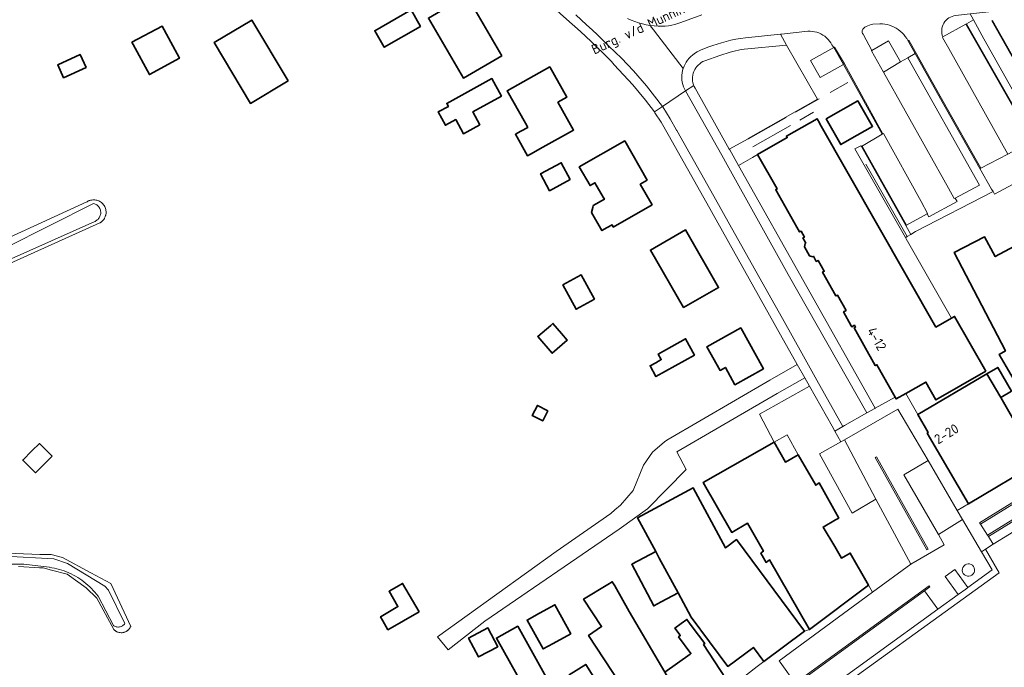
# Model space of a CAD drawing. Header units: metres. Extents: x 244832 to 245816, y 594581 to 595225.
# Tile 18 of 34: x 245302 to 245484, y 594690 to 594809. Entities that reach past the tile are written whole.
import ezdxf
from ezdxf.enums import TextEntityAlignment as Align

# ---------------------------------------------------------------- set-up
doc = ezdxf.new("R2010")
doc.units = ezdxf.units.M
doc.linetypes.add('IE-TERREINAFSCHEIDING', pattern=[10, 8, -2])
for name, color, linetype, lineweight in [('B-XX-GR-GROENVOORZIENING-GV', 80, 'Continuous', 18), ('B-XX-GR-HAAG-G', 90, 'GR-HAAG1', 13), ('B-XX-IE-TERREINAFSCHEIDING-G', 210, 'IE-TERREINAFSCHEIDING', 18), ('B-XX-OG-BEBOUWING-GV', 7, 'Continuous', 35), ('B-XX-OG-BEBOUWING-T18', 10, 'Continuous', 18), ('B-XX-OG-TERREIN_ERF-GV', 7, 'Continuous', 18), ('B-XX-OG-TOPOGRAFIE-T18', 10, 'Continuous', 18), ('B-XX-OG-WATER-GV', 130, 'Continuous', 18), ('B-XX-OG-WATER_SLOOT-GV', 120, 'Continuous', 18), ('B-XX-RI-HWA_GOOT_LIJNGOOT-G', 150, 'Continuous', 18), ('B-XX-VH-GOOT-G', 170, 'Continuous', 18), ('B-XX-VH-VERHARDING_ASFALT-GV', 252, 'Continuous', 18), ('B-XX-VH-VERHARDING_OPEN-GV', 252, 'Continuous', 18), ('B-XX-VH-VERHARDING_STRAATBAKSTEEN-GV', 252, 'Continuous', 18)]:
    doc.layers.add(name, color=color, linetype=linetype, lineweight=lineweight)
doc.styles.add('NLCS-ISO-M-T18', font='NLCS-ISO.ttf', dxfattribs={"height": 1.8})
doc.linetypes.add('GR-HAAG1', pattern='A,6,[176,NLCS.SHX,S=0.125,R=0,X=0,Y=0],-2', length=8)

msp = doc.modelspace()

# ---------------------------------------------------------------- linework, layer by layer
at = {"layer": 'B-XX-GR-GROENVOORZIENING-GV', "color": 252}
for points in [[(245477.99, 594809.29), (245477.38, 594810.4), (245474.68, 594810.08), (245474.35, 594810.03), (245474.04, 594809.94), (245473.73, 594809.81), (245473.44, 594809.65), (245473.17, 594809.46), (245472.93, 594809.23), (245472.71, 594808.98), (245472.53, 594808.71), (245472.37, 594808.42), (245472.26, 594808.11), (245472.18, 594807.79), (245472.13, 594807.46), (245472.13, 594807.13), (245472.16, 594806.8), (245472.23, 594806.48), (245472.34, 594806.16), (245476.58, 594808.51), (245476.73, 594808.59)], [(245464.82, 594806.93), (245464.49, 594807.24), (245464.13, 594807.51), (245463.76, 594807.76), (245463.36, 594807.97), (245462.95, 594808.16), (245462.52, 594808.31), (245462.09, 594808.43), (245461.64, 594808.51), (245461.19, 594808.56), (245460.74, 594808.57), (245459.42, 594808.5), (245459.11, 594808.43), (245458.81, 594808.34), (245458.52, 594808.23), (245458.23, 594808.09), (245457.96, 594807.93), (245457.82, 594807.85), (245457.69, 594807.73), (245457.59, 594807.6), (245457.52, 594807.44), (245457.47, 594807.28), (245457.46, 594807.11), (245457.49, 594806.94), (245457.54, 594806.78), (245457.63, 594806.64), (245459.26, 594803.65), (245462.29, 594805.44), (245464.53, 594801.55), (245465.87, 594802.33), (245467.23, 594803.1), (245465.89, 594805.49), (245465.67, 594805.88), (245465.42, 594806.25), (245465.13, 594806.6)], [(245479.92, 594805.79), (245477.99, 594809.29), (245476.73, 594808.59), (245489.01, 594787.06), (245490.12, 594787.65)], [(245443.54, 594804.66), (245435.69, 594803.89), (245435.17, 594803.81), (245434.65, 594803.72), (245434.13, 594803.62), (245433.61, 594803.5), (245433.1, 594803.37), (245431.22, 594802.76), (245428.45, 594801.74), (245428.12, 594801.6), (245427.81, 594801.43), (245427.51, 594801.22), (245427.24, 594800.98), (245427, 594800.72), (245426.78, 594800.44), (245426.59, 594800.13), (245426.44, 594799.81), (245426.32, 594799.47), (245426.23, 594799.12), (245426.19, 594798.76), (245426.18, 594798.4), (245426.2, 594798.05), (245426.27, 594797.69), (245426.37, 594797.35), (245426.42, 594797.21), (245426.5, 594797.02), (245426.67, 594796.7), (245432.97, 594785.49), (245436.47, 594787.38), (245436.43, 594787.43), (245449.26, 594794.71)], [(245467.23, 594803.1), (245465.87, 594802.33), (245479.07, 594778.84), (245474.6, 594776.43), (245474.96, 594775.81), (245469.76, 594773.02), (245469.44, 594773.58), (245465.49, 594771.39), (245466.42, 594769.75), (245467.31, 594770.28), (245481.59, 594777.66), (245481.34, 594778.11), (245479.18, 594781.88), (245472.23, 594794.19)], [(245456.14, 594785.51), (245465.45, 594769.17), (245465.49, 594769.2), (245465.78, 594769.37), (245466.42, 594769.75), (245465.49, 594771.39), (245457.32, 594785.96), (245457.22, 594786.06)]]:
    msp.add_lwpolyline(points, close=True, dxfattribs=at)
for points in [[(245476.43, 594708.84, 1.030883), (245477.71, 594706.98)], [(245477.71, 594706.98, 1.003129), (245476.43, 594708.84)]]:
    msp.add_lwpolyline(points, format="xyb", dxfattribs=at)
at = {"layer": 'B-XX-GR-HAAG-G', "color": 252}
msp.add_lwpolyline([(245465.78, 594769.37), (245458.13, 594782.71)], dxfattribs=at)
at = {"layer": 'B-XX-IE-TERREINAFSCHEIDING-G', "color": 252}
for points in [[(245451.54, 594795.92), (245454.81, 594797.76)], [(245436.47, 594787.38), (245436.48, 594787.35), (245449.51, 594794.74)], [(245437.3, 594785.87), (245448.52, 594792.27)]]:
    msp.add_lwpolyline(points, dxfattribs=at)
at = {"layer": 'B-XX-OG-BEBOUWING-GV', "color": 252}
for points in [[(245391.06, 594802.7), (245384.59, 594813.76), (245377.51, 594809.62), (245383.97, 594798.56)], [(245376.05, 594808.09), (245374.29, 594811.15), (245367.61, 594807.3), (245369.36, 594804.25)], [(245351.66, 594798.04), (245344.93, 594809.27), (245338.01, 594805.12), (245344.73, 594793.89)], [(245328.78, 594807.47), (245328.4, 594808.16), (245322.85, 594805.17), (245323.07, 594804.75), (245326.05, 594799.23), (245331.6, 594802.23)], [(245314.39, 594800.55), (245313.29, 594802.92), (245309.15, 594801), (245310.24, 594798.63)], [(245401.38, 594794.13), (245403.01, 594795.03), (245399.88, 594800.63), (245392.02, 594796.25), (245395.37, 594790.26), (245395.81, 594789.47), (245394.56, 594788.78), (245393.54, 594788.21), (245395.75, 594784.25), (245396.87, 594784.87), (245398.02, 594785.51), (245404.25, 594788.98)], [(245390.98, 594795.24), (245389.21, 594798.47), (245380.89, 594793.91), (245381.19, 594793.36), (245379.29, 594792.32), (245380.63, 594789.88), (245382.53, 594790.92), (245383.96, 594788.31), (245386.96, 594789.96), (245385.67, 594792.33)], [(245450.8, 594791.03), (245453.52, 594786.3), (245455.16, 594787.23), (245459.38, 594789.65), (245456.64, 594794.37)], [(245449.67, 594790.16), (245449.58, 594790.33), (245449.14, 594791.09), (245443.51, 594787.88), (245443.66, 594787.61), (245438.2, 594784.49), (245441.79, 594778.14), (245441.52, 594777.98), (245445.41, 594771.12), (245445.92, 594770.22), (245446.2, 594770.38), (245446.83, 594769.27), (245446.55, 594769.12), (245447.08, 594768.17), (245446.98, 594768.1), (245446.81, 594767.48), (245447.74, 594765.82), (245448.36, 594765.65), (245448.47, 594765.72), (245449, 594764.78), (245449.33, 594764.96), (245450.48, 594762.97), (245450.16, 594762.77), (245452.63, 594758.41), (245452.91, 594758.57), (245454.51, 594755.76), (245454.03, 594755.46), (245455.46, 594752.92), (245455.56, 594752.75), (245456.05, 594753.03), (245456.25, 594752.67), (245455.97, 594752.51), (245459.88, 594745.58), (245460.17, 594745.74), (245463.53, 594739.79), (245463.72, 594739.44), (245465.5, 594740.45), (245469.22, 594742.55), (245471.07, 594739.26), (245480.26, 594744.58), (245474.51, 594754.65), (245473.93, 594754.32), (245471.07, 594752.69)], [(245417.85, 594779.74), (245413.7, 594786.98), (245405.32, 594782.2), (245407.29, 594778.76), (245408.21, 594779.28), (245409.71, 594776.65), (245409.94, 594776.25), (245407.89, 594775.08), (245407.8, 594774.73), (245407.57, 594773.8), (245409.48, 594770.46), (245410.44, 594771.01), (245411.35, 594771.53), (245411.58, 594771.12), (245418.73, 594775.21), (245416.56, 594779)], [(245403.65, 594779.85), (245401.98, 594782.97), (245398.17, 594780.94), (245399.83, 594777.82)], [(245424.5, 594756.26), (245431, 594759.97), (245424.92, 594770.59), (245418.42, 594766.88)], [(245408.11, 594757.82), (245405.68, 594762.29), (245402.29, 594760.44), (245404.73, 594755.97)], [(245402.05, 594751.51), (245400.46, 594753.34), (245400.05, 594752.98), (245397.67, 594750.92), (245400.32, 594747.86), (245403.11, 594750.28)], [(245439.28, 594744.99), (245435.07, 594752.53), (245428.84, 594749.06), (245431.27, 594744.69), (245432.24, 594745.23), (245434.01, 594742.06)], [(245426.58, 594747.53), (245424.91, 594750.52), (245419.86, 594747.71), (245420.43, 594746.69), (245419.4, 594746.12), (245418.36, 594745.54), (245419.45, 594743.57)], [(245485.01, 594740.84), (245482.45, 594745.25), (245480.45, 594744.09), (245483.01, 594739.68)], [(245483.01, 594739.68), (245480.45, 594744.09), (245467.7, 594736.55), (245469.62, 594733.26), (245469.45, 594733.15), (245477.05, 594720.09), (245490.3, 594727.97), (245487.22, 594733.73), (245486.67, 594733.4)], [(245399.52, 594737.27), (245397.58, 594738.25), (245396.64, 594736.36), (245396.9, 594736.23), (245398.58, 594735.39)], [(245308.13, 594728.87), (245305.8, 594731.22), (245304.4, 594729.84), (245302.72, 594728.18), (245305.05, 594725.83), (245306.61, 594727.37)], [(245445.68, 594729.15), (245443.32, 594727.81), (245441.22, 594731.48), (245428.15, 594724.01), (245433.41, 594714.83), (245436.34, 594716.51), (245439.26, 594711.4), (245438.99, 594711.2), (245438.78, 594711.04), (245439.76, 594709.32), (245440.38, 594709.79), (245447.75, 594696.92), (245458.65, 594705.09), (245455.26, 594711.02), (245455.23, 594711.01), (245453.63, 594710.1), (245452.4, 594712.24), (245450.27, 594715.83), (245452.56, 594717.14), (245453.16, 594717.48), (245449.56, 594723.95), (245448.91, 594723.52)], [(245439.34, 594691.06), (245446.85, 594696.63), (245434.32, 594713.5), (245432.29, 594711.99), (245426.31, 594723.04), (245416.06, 594717.52), (245419.42, 594711.3), (245420.07, 594710.09), (245423.54, 594703.68), (245425.94, 594699.24), (245432.7, 594690.13), (245437.43, 594693.64)], [(245420.07, 594710.09), (245419.42, 594711.3), (245414.98, 594708.96), (245419.03, 594701.29), (245420.4, 594702.02), (245423.54, 594703.68)], [(245375.77, 594700.2), (245372.75, 594705.43), (245371.68, 594704.8), (245370.26, 594703.98), (245371.89, 594701.15), (245368.77, 594699.34), (245368.67, 594699.28), (245369.1, 594698.53), (245370.04, 594696.9)], [(245421.07, 594689.07), (245414.49, 594700.27), (245411.84, 594704.96), (245411.4, 594705.74), (245410.6, 594705.26), (245406.11, 594702.53), (245409.41, 594697.49), (245407.02, 594695.85), (245412.77, 594687.07), (245410.94, 594685.81), (245418.04, 594675.53), (245418.15, 594675.37), (245425.96, 594680.76), (245425.7, 594681.15)], [(245403.75, 594696.16), (245400.83, 594701.5), (245397.97, 594699.93), (245395.7, 594698.69), (245398.63, 594693.35), (245400.48, 594694.36)], [(245428.23, 594694.19), (245428.45, 594694.35), (245426.15, 594697.45), (245425.15, 594698.81), (245424.08, 594698.02), (245422.94, 594697.18), (245423.71, 594696.13), (245423.94, 594695.82), (245423.69, 594695.63), (245423.61, 594695.57), (245425.88, 594692.51), (245425.73, 594692.4), (245421.07, 594689.07), (245425.7, 594681.15), (245430.34, 594684.35), (245433.32, 594686.4)], [(245390.31, 594693.76), (245388.48, 594697.23), (245384.92, 594695.35), (245386.76, 594691.88)], [(245396.17, 594684.35), (245399.92, 594686.4), (245400.14, 594686.51), (245393.97, 594697.55), (245390.03, 594695.35)], [(245416.91, 594674.81), (245412.09, 594682.4), (245411.77, 594682.2), (245406.51, 594690.5), (245403.45, 594688.56), (245406.49, 594683.78), (245405.01, 594682.84), (245408.02, 594678.08), (245406.84, 594677.33), (245410.86, 594670.98)]]:
    msp.add_lwpolyline(points, close=True, dxfattribs=at)
msp.add_lwpolyline([(245490.18, 594770.05), (245481.99, 594765.67), (245480.01, 594769.34), (245474.43, 594766.44), (245483.86, 594748.29), (245482.73, 594747.62), (245487.01, 594740.26)], dxfattribs=at)
at = {"layer": 'B-XX-OG-TERREIN_ERF-GV', "color": 252}
for points in [[(245383.97, 594798.56), (245377.51, 594809.62), (245384.59, 594813.76), (245391.06, 594802.7)], [(245369.36, 594804.25), (245367.61, 594807.3), (245374.29, 594811.15), (245376.05, 594808.09)], [(245344.73, 594793.89), (245338.01, 594805.12), (245344.93, 594809.27), (245351.66, 594798.04)], [(245323.07, 594804.75), (245322.85, 594805.17), (245328.4, 594808.16), (245328.78, 594807.47), (245331.6, 594802.23), (245326.05, 594799.23)], [(245310.24, 594798.63), (245309.15, 594801), (245313.29, 594802.92), (245314.39, 594800.55)], [(245393.54, 594788.21), (245394.56, 594788.78), (245395.81, 594789.47), (245395.37, 594790.26), (245392.02, 594796.25), (245399.88, 594800.63), (245403.01, 594795.03), (245401.38, 594794.13), (245404.25, 594788.98), (245398.02, 594785.51), (245396.87, 594784.87), (245395.75, 594784.25)], [(245382.53, 594790.92), (245380.63, 594789.88), (245379.29, 594792.32), (245381.19, 594793.36), (245380.89, 594793.91), (245389.21, 594798.47), (245390.98, 594795.24), (245385.67, 594792.33), (245386.96, 594789.96), (245383.96, 594788.31)], [(245408.21, 594779.28), (245407.29, 594778.76), (245405.32, 594782.2), (245413.7, 594786.98), (245417.85, 594779.74), (245416.56, 594779), (245418.73, 594775.21), (245411.58, 594771.12), (245411.35, 594771.53), (245410.44, 594771.01), (245409.48, 594770.46), (245407.57, 594773.8), (245407.8, 594774.73), (245407.89, 594775.08), (245409.94, 594776.25), (245409.71, 594776.65)], [(245450.16, 594762.77), (245450.48, 594762.97), (245449.33, 594764.96), (245449, 594764.78), (245448.47, 594765.72), (245448.36, 594765.65), (245447.74, 594765.82), (245446.81, 594767.48), (245446.98, 594768.1), (245447.08, 594768.17), (245446.55, 594769.12), (245446.83, 594769.27), (245446.2, 594770.38), (245445.92, 594770.22), (245445.41, 594771.12), (245441.52, 594777.98), (245441.79, 594778.14), (245438.2, 594784.49), (245437.24, 594783.94), (245434.68, 594782.46), (245459.86, 594737.72), (245463.53, 594739.79), (245460.17, 594745.74), (245459.88, 594745.58), (245455.97, 594752.51), (245456.25, 594752.67), (245456.05, 594753.03), (245455.56, 594752.75), (245455.46, 594752.92), (245454.03, 594755.46), (245454.51, 594755.76), (245452.91, 594758.57), (245452.63, 594758.41)], [(245398.17, 594780.94), (245401.98, 594782.97), (245403.65, 594779.85), (245399.83, 594777.82)], [(245418.42, 594766.88), (245424.92, 594770.59), (245431, 594759.97), (245424.5, 594756.26)], [(245402.29, 594760.44), (245405.68, 594762.29), (245408.11, 594757.82), (245404.73, 594755.97)], [(245397.67, 594750.92), (245400.05, 594752.98), (245400.46, 594753.34), (245402.05, 594751.51), (245403.11, 594750.28), (245400.32, 594747.86)], [(245435.07, 594752.53), (245439.28, 594744.99), (245434.01, 594742.06), (245432.24, 594745.23), (245431.27, 594744.69), (245428.84, 594749.06)], [(245424.91, 594750.52), (245426.58, 594747.53), (245419.45, 594743.57), (245418.36, 594745.54), (245419.4, 594746.12), (245420.43, 594746.69), (245419.86, 594747.71)], [(245396.9, 594736.23), (245396.64, 594736.36), (245397.58, 594738.25), (245399.52, 594737.27), (245398.58, 594735.39)], [(245443.64, 594732.81), (245441.22, 594731.48), (245443.32, 594727.81), (245445.68, 594729.15)], [(245302.72, 594728.18), (245304.4, 594729.84), (245305.8, 594731.22), (245308.13, 594728.87), (245306.61, 594727.37), (245305.05, 594725.83)], [(245370.26, 594703.98), (245371.68, 594704.8), (245372.75, 594705.43), (245375.77, 594700.2), (245370.04, 594696.9), (245369.1, 594698.53), (245368.67, 594699.28), (245368.77, 594699.34), (245371.89, 594701.15)], [(245395.7, 594698.69), (245397.97, 594699.93), (245400.83, 594701.5), (245403.75, 594696.16), (245400.48, 594694.36), (245398.63, 594693.35)], [(245384.92, 594695.35), (245388.48, 594697.23), (245390.31, 594693.76), (245386.76, 594691.88)]]:
    msp.add_lwpolyline(points, close=True, dxfattribs=at)
for points in [[(245412.77, 594687.07), (245407.02, 594695.85), (245409.41, 594697.49), (245406.11, 594702.53), (245410.6, 594705.26), (245411.4, 594705.74), (245411.84, 594704.96), (245414.49, 594700.27), (245421.07, 594689.07), (245425.73, 594692.4), (245425.88, 594692.51), (245423.61, 594695.57), (245423.69, 594695.63), (245423.94, 594695.82), (245423.71, 594696.13), (245422.94, 594697.18), (245424.08, 594698.02), (245425.15, 594698.81), (245426.15, 594697.45), (245428.45, 594694.35), (245428.23, 594694.19), (245433.32, 594686.4), (245438.11, 594690.11), (245439.34, 594691.06), (245437.43, 594693.64), (245432.7, 594690.13), (245425.94, 594699.24), (245423.54, 594703.68), (245420.4, 594702.02), (245419.03, 594701.29), (245414.98, 594708.96), (245419.42, 594711.3), (245416.06, 594717.52), (245426.31, 594723.04), (245432.29, 594711.99), (245434.32, 594713.5), (245446.85, 594696.63), (245447.75, 594696.92), (245440.38, 594709.79), (245439.76, 594709.32), (245438.78, 594711.04), (245438.99, 594711.2), (245439.26, 594711.4), (245436.34, 594716.51), (245433.41, 594714.83), (245428.15, 594724.01), (245441.22, 594731.48), (245438.55, 594736.61), (245447.74, 594741.81), (245446.87, 594743.35), (245441.82, 594740.43), (245423.29, 594729.7), (245425, 594726.46), (245417.86, 594719.19), (245412.64, 594715.46), (245387.92, 594698.48), (245381.12, 594693.2), (245379.18, 594695.62), (245401.08, 594711.34), (245411.15, 594718.32), (245411.88, 594718.97), (245412.91, 594719.88), (245415.22, 594722.59), (245417.14, 594727.2), (245418.79, 594729.63), (245421.05, 594731.52), (245421.46, 594731.86), (245440.45, 594742.89), (245445.48, 594745.81), (245442.42, 594751.24), (245428.84, 594775.5), (245421.7, 594788.16), (245420.39, 594790.43), (245419.27, 594792.19), (245419.16, 594792.34), (245417.5, 594794.5), (245415.17, 594797.32), (245411.74, 594801.03), (245411.25, 594801.64), (245409.86, 594803.02), (245408.44, 594804.37), (245407.48, 594805.31), (245406.51, 594806.24), (245405.52, 594807.16), (245404.52, 594808.06), (245403.52, 594808.95), (245398.37, 594813.63)], [(245486.09, 594779.42), (245481.88, 594777.16), (245481.59, 594777.66), (245467.31, 594770.28), (245466.42, 594769.75), (245465.78, 594769.37), (245465.49, 594769.2), (245465.45, 594769.17), (245465.59, 594768.93), (245473.93, 594754.32), (245474.51, 594754.65), (245480.26, 594744.58), (245471.07, 594739.26), (245469.22, 594742.55), (245465.5, 594740.45), (245467.7, 594736.55), (245480.45, 594744.09), (245482.45, 594745.25), (245485.01, 594740.84), (245483.01, 594739.68), (245486.67, 594733.4)], [(245292.64, 594765.74), (245314.53, 594775.76), (245314.58, 594775.79), (245314.7, 594775.86), (245314.82, 594775.92), (245314.87, 594775.94), (245314.97, 594775.98), (245315.05, 594776.01), (245315.08, 594776.02), (245315.23, 594776.06), (245315.42, 594776.1), (245315.61, 594776.13), (245315.8, 594776.13), (245315.98, 594776.12), (245315.99, 594776.12), (245316.18, 594776.1), (245316.37, 594776.06), (245316.54, 594776), (245316.55, 594776), (245316.73, 594775.93), (245316.9, 594775.84), (245317.06, 594775.74), (245317.22, 594775.63), (245317.36, 594775.5), (245317.49, 594775.37), (245317.61, 594775.22), (245317.72, 594775.06), (245317.82, 594774.9), (245317.9, 594774.72), (245317.96, 594774.54), (245318.02, 594774.36), (245318.02, 594774.31), (245318.05, 594774.17), (245318.05, 594774.14), (245318.07, 594773.98), (245318.07, 594773.79), (245318.06, 594773.6), (245318.03, 594773.41), (245318.01, 594773.31), (245317.99, 594773.22), (245317.93, 594773.04), (245317.9, 594772.98), (245317.85, 594772.86), (245317.81, 594772.78), (245317.76, 594772.69), (245317.66, 594772.53), (245317.6, 594772.46), (245317.54, 594772.38), (245317.42, 594772.24), (245317.35, 594772.18), (245317.27, 594772.11), (245317.15, 594772.01), (245317.12, 594771.99), (245317.06, 594771.95), (245316.96, 594771.89), (245316.94, 594771.87), (245267.86, 594749.75)], [(245487.01, 594740.26), (245482.73, 594747.62), (245483.86, 594748.29), (245474.43, 594766.44), (245480.01, 594769.34), (245481.99, 594765.67), (245490.18, 594770.05)], [(245519.4, 594689.35), (245517.57, 594692.19), (245517.98, 594693.69), (245516.69, 594695.77), (245513.97, 594700.7), (245511.08, 594707.29), (245505.06, 594719.12), (245501.9, 594725.41), (245487.05, 594715.98), (245485.09, 594714.81), (245484.64, 594714.52), (245481.62, 594712.64), (245480.23, 594711.77), (245482.73, 594707.4), (245446.66, 594681.36)], [(245289.35, 594711.44), (245305.88, 594710.78), (245307.83, 594710.76), (245307.95, 594710.76), (245310.01, 594710.23), (245315.25, 594707.4), (245318.96, 594705.4), (245322.61, 594697.51), (245322.54, 594697.35), (245322.45, 594697.2), (245322.43, 594697.17), (245322.35, 594697.06), (245322.24, 594696.93), (245322.12, 594696.82), (245322.11, 594696.81), (245321.98, 594696.7), (245321.87, 594696.64), (245321.83, 594696.61), (245321.8, 594696.59), (245321.68, 594696.53), (245321.52, 594696.46), (245321.37, 594696.42), (245321.35, 594696.41), (245321.32, 594696.4), (245321.18, 594696.37), (245321.01, 594696.35), (245320.83, 594696.34), (245320.66, 594696.36), (245320.57, 594696.37), (245320.49, 594696.38), (245320.47, 594696.39), (245320.32, 594696.43), (245320.15, 594696.48), (245320.05, 594696.53), (245320, 594696.56), (245319.93, 594696.59), (245319.85, 594696.64), (245319.72, 594696.73), (245319.7, 594696.74), (245319.69, 594696.75), (245319.57, 594696.85), (245319.51, 594696.92), (245316.35, 594702.73), (245314.4, 594704.61), (245310.91, 594707.12), (245308.02, 594707.87), (245306.48, 594708.29), (245305.8, 594708.33), (245301.93, 594708.54)], [(245396.17, 594684.35), (245390.03, 594695.35), (245393.97, 594697.55), (245400.14, 594686.51)], [(245403.45, 594688.56), (245406.51, 594690.5), (245411.77, 594682.2)]]:
    msp.add_lwpolyline(points, dxfattribs=at)
at = {"layer": 'B-XX-OG-WATER-GV', "color": 252}
for points in [[(245268, 594750.74), (245316.03, 594772.14), (245316.04, 594772.15), (245316.19, 594772.23), (245316.33, 594772.31), (245316.46, 594772.42), (245316.59, 594772.53), (245316.7, 594772.66), (245316.8, 594772.79), (245316.88, 594772.94), (245316.95, 594773.09), (245317.01, 594773.25), (245317.05, 594773.41), (245317.08, 594773.57), (245317.09, 594773.74), (245317.08, 594773.91), (245317.06, 594774.07), (245317.02, 594774.24), (245316.96, 594774.4), (245316.9, 594774.55), (245316.81, 594774.69), (245316.72, 594774.83), (245316.61, 594774.96), (245316.49, 594775.08), (245316.36, 594775.18), (245316.22, 594775.27), (245316.07, 594775.35), (245315.91, 594775.41), (245315.75, 594775.46), (245299.66, 594767.34)], [(245294.04, 594709), (245302.9, 594708.99), (245307.59, 594708.41), (245307.64, 594708.4), (245308.1, 594708.33), (245308.56, 594708.24), (245309.01, 594708.13), (245309.46, 594708.02), (245309.9, 594707.88), (245310.34, 594707.73), (245310.78, 594707.56), (245311.2, 594707.39), (245311.63, 594707.19), (245312.04, 594706.98), (245312.45, 594706.76), (245312.85, 594706.52), (245313.24, 594706.27), (245313.62, 594706.01), (245313.99, 594705.73), (245314.36, 594705.44), (245314.71, 594705.14), (245315.05, 594704.82), (245315.38, 594704.5), (245315.7, 594704.16), (245316.01, 594703.81), (245316.3, 594703.46), (245316.59, 594703.09), (245319.43, 594697.7), (245319.52, 594697.64), (245319.65, 594697.56), (245319.79, 594697.5), (245319.93, 594697.45), (245320.08, 594697.42), (245320.24, 594697.4), (245320.39, 594697.4), (245320.54, 594697.41), (245320.69, 594697.44), (245320.84, 594697.48), (245320.98, 594697.55), (245321.11, 594697.62), (245321.24, 594697.71), (245321.35, 594697.81), (245321.45, 594697.92), (245321.55, 594698.05), (245318.52, 594704.22), (245317.87, 594704.94), (245310.97, 594709.1), (245308.45, 594709.96), (245299.42, 594710.46)]]:
    msp.add_lwpolyline(points, dxfattribs=at)
at = {"layer": 'B-XX-OG-WATER_SLOOT-GV', "color": 252}
for points in [[(245267.86, 594749.75), (245316.94, 594771.87), (245316.96, 594771.89), (245317.06, 594771.95), (245317.12, 594771.99), (245317.15, 594772.01), (245317.27, 594772.11), (245317.35, 594772.18), (245317.42, 594772.24), (245317.54, 594772.38), (245317.6, 594772.46), (245317.66, 594772.53), (245317.76, 594772.69), (245317.81, 594772.78), (245317.85, 594772.86), (245317.9, 594772.98), (245317.93, 594773.04), (245317.99, 594773.22), (245318.01, 594773.31), (245318.03, 594773.41), (245318.06, 594773.6), (245318.07, 594773.79), (245318.07, 594773.98), (245318.05, 594774.14), (245318.05, 594774.17), (245318.02, 594774.31), (245318.02, 594774.36), (245317.96, 594774.54), (245317.9, 594774.72), (245317.82, 594774.9), (245317.72, 594775.06), (245317.61, 594775.22), (245317.49, 594775.37), (245317.36, 594775.5), (245317.22, 594775.63), (245317.06, 594775.74), (245316.9, 594775.84), (245316.73, 594775.93), (245316.55, 594776), (245316.54, 594776), (245316.37, 594776.06), (245316.18, 594776.1), (245315.99, 594776.12), (245315.98, 594776.12), (245315.8, 594776.13), (245315.61, 594776.13), (245315.42, 594776.1), (245315.23, 594776.06), (245315.08, 594776.02), (245315.05, 594776.01), (245314.97, 594775.98), (245314.87, 594775.94), (245314.82, 594775.92), (245314.7, 594775.86), (245314.58, 594775.79), (245314.53, 594775.76), (245292.64, 594765.74)], [(245299.66, 594767.34), (245315.75, 594775.46), (245315.91, 594775.41), (245316.07, 594775.35), (245316.22, 594775.27), (245316.36, 594775.18), (245316.49, 594775.08), (245316.61, 594774.96), (245316.72, 594774.83), (245316.81, 594774.69), (245316.9, 594774.55), (245316.96, 594774.4), (245317.02, 594774.24), (245317.06, 594774.07), (245317.08, 594773.91), (245317.09, 594773.74), (245317.08, 594773.57), (245317.05, 594773.41), (245317.01, 594773.25), (245316.95, 594773.09), (245316.88, 594772.94), (245316.8, 594772.79), (245316.7, 594772.66), (245316.59, 594772.53), (245316.46, 594772.42), (245316.33, 594772.31), (245316.19, 594772.23), (245316.04, 594772.15), (245316.03, 594772.14), (245268, 594750.74)], [(245301.93, 594708.54), (245305.8, 594708.33), (245306.48, 594708.29), (245308.02, 594707.87), (245310.91, 594707.12), (245314.4, 594704.61), (245316.35, 594702.73), (245319.51, 594696.92), (245319.57, 594696.85), (245319.69, 594696.75), (245319.7, 594696.74), (245319.72, 594696.73), (245319.85, 594696.64), (245319.93, 594696.59), (245320, 594696.56), (245320.05, 594696.53), (245320.15, 594696.48), (245320.32, 594696.43), (245320.47, 594696.39), (245320.49, 594696.38), (245320.57, 594696.37), (245320.66, 594696.36), (245320.83, 594696.34), (245321.01, 594696.35), (245321.18, 594696.37), (245321.32, 594696.4), (245321.35, 594696.41), (245321.37, 594696.42), (245321.52, 594696.46), (245321.68, 594696.53), (245321.8, 594696.59), (245321.83, 594696.61), (245321.87, 594696.64), (245321.98, 594696.7), (245322.11, 594696.81), (245322.12, 594696.82), (245322.24, 594696.93), (245322.35, 594697.06), (245322.43, 594697.17), (245322.45, 594697.2), (245322.54, 594697.35), (245322.61, 594697.51), (245318.96, 594705.4), (245315.25, 594707.4), (245310.01, 594710.23), (245307.95, 594710.76), (245307.83, 594710.76), (245305.88, 594710.78), (245289.35, 594711.44)], [(245299.42, 594710.46), (245308.45, 594709.96), (245310.97, 594709.1), (245317.87, 594704.94), (245318.52, 594704.22), (245321.55, 594698.05), (245321.45, 594697.92), (245321.35, 594697.81), (245321.24, 594697.71), (245321.11, 594697.62), (245320.98, 594697.55), (245320.84, 594697.48), (245320.69, 594697.44), (245320.54, 594697.41), (245320.39, 594697.4), (245320.24, 594697.4), (245320.08, 594697.42), (245319.93, 594697.45), (245319.79, 594697.5), (245319.65, 594697.56), (245319.52, 594697.64), (245319.43, 594697.7), (245316.59, 594703.09), (245316.3, 594703.46), (245316.01, 594703.81), (245315.7, 594704.16), (245315.38, 594704.5), (245315.05, 594704.82), (245314.71, 594705.14), (245314.36, 594705.44), (245313.99, 594705.73), (245313.62, 594706.01), (245313.24, 594706.27), (245312.85, 594706.52), (245312.45, 594706.76), (245312.04, 594706.98), (245311.63, 594707.19), (245311.2, 594707.39), (245310.78, 594707.56), (245310.34, 594707.73), (245309.9, 594707.88), (245309.46, 594708.02), (245309.01, 594708.13), (245308.56, 594708.24), (245308.1, 594708.33), (245307.64, 594708.4), (245307.59, 594708.41), (245302.9, 594708.99), (245294.04, 594709)]]:
    msp.add_lwpolyline(points, dxfattribs=at)
at = {"layer": 'B-XX-RI-HWA_GOOT_LIJNGOOT-G', "color": 252}
for points in [[(245476.58, 594808.51), (245488.86, 594786.98)], [(245479.33, 594781.96), (245472.38, 594794.28), (245466.04, 594805.57), (245465.89, 594805.49)], [(245461.3, 594788.32), (245454.18, 594801.17), (245452.37, 594804.27), (245452.22, 594804.18)], [(245465.64, 594771.47), (245457.47, 594786.04)]]:
    msp.add_lwpolyline(points, dxfattribs=at)
for points in [[(245492.75, 594789.01), (245492.87, 594789.08), (245481.51, 594809.18), (245481.39, 594809.11)], [(245459.89, 594728.66), (245460.08, 594728.76), (245469.61, 594711.72), (245469.39, 594711.61)], [(245469.8, 594704.98), (245469.95, 594704.79), (245468.98, 594704.08), (245446.87, 594688.01), (245446.73, 594688.21)]]:
    msp.add_lwpolyline(points, close=True, dxfattribs=at)
at = {"layer": 'B-XX-VH-GOOT-G', "color": 252}
for points in [[(245602.26, 594780.15), (245597.29, 594788.67), (245583.61, 594780.3), (245566.42, 594769.84), (245547.67, 594758.39), (245530.87, 594748.12), (245516.14, 594739.1), (245500.82, 594729.65), (245479.27, 594716.38)], [(245590.15, 594781.51), (245568.82, 594768.45), (245548.68, 594756.28), (245532.16, 594746.07), (245517.52, 594737.12), (245502.43, 594727.83), (245480.59, 594714.3)]]:
    msp.add_lwpolyline(points, dxfattribs=at)
at = {"layer": 'B-XX-VH-VERHARDING_ASFALT-GV', "color": 252}
msp.add_lwpolyline([(245427.89, 594810.2), (245424.06, 594808.81), (245423.5, 594808.62), (245422.93, 594808.46), (245422.35, 594808.33), (245421.76, 594808.22), (245421.17, 594808.15), (245420.58, 594808.11), (245419.85, 594808.12), (245419.11, 594808.17), (245418.39, 594808.26), (245424.49, 594800.36), (245424.64, 594800.77), (245424.82, 594801.16), (245425.04, 594801.53), (245425.28, 594801.89), (245425.56, 594802.22), (245425.86, 594802.53), (245426.19, 594802.81), (245426.54, 594803.07), (245427.07, 594803.42), (245427.65, 594803.7), (245428.41, 594804.02), (245429.18, 594804.31), (245429.96, 594804.59), (245430.74, 594804.84), (245431.53, 594805.08), (245432.4, 594805.34), (245433.27, 594805.56), (245434.16, 594805.74), (245435.05, 594805.89), (245435.95, 594805.99), (245442.39, 594806.66), (245442.62, 594806.68), (245447.46, 594807.2), (245447.87, 594807.21), (245448.29, 594807.18), (245448.7, 594807.12), (245449.1, 594807.02), (245449.49, 594806.88), (245449.86, 594806.71), (245450.23, 594806.5), (245450.57, 594806.27), (245450.88, 594806), (245451.18, 594805.71), (245451.44, 594805.39), (245451.68, 594805.05), (245451.88, 594804.69), (245452.22, 594804.18), (245454.03, 594801.09), (245461.15, 594788.24), (245461.3, 594788.32), (245461.38, 594788.36), (245468.36, 594775.8), (245469.53, 594773.61), (245469.44, 594773.58), (245469.76, 594773.02), (245474.96, 594775.81), (245474.6, 594776.43), (245474.45, 594776.35), (245473.36, 594778.31), (245461.37, 594799.69), (245459.17, 594803.61), (245459.26, 594803.65), (245457.63, 594806.64), (245457.54, 594806.78), (245457.49, 594806.94), (245457.46, 594807.11), (245457.47, 594807.28), (245457.52, 594807.44), (245457.59, 594807.6), (245457.69, 594807.73), (245457.82, 594807.85), (245457.96, 594807.93), (245458.23, 594808.09), (245458.52, 594808.23), (245458.81, 594808.34), (245459.11, 594808.43), (245459.42, 594808.5), (245460.74, 594808.57), (245461.19, 594808.56), (245461.64, 594808.51), (245462.09, 594808.43), (245462.52, 594808.31), (245462.95, 594808.16), (245463.36, 594807.97), (245463.76, 594807.76), (245464.13, 594807.51), (245464.49, 594807.24), (245464.82, 594806.93), (245465.13, 594806.6), (245465.42, 594806.25), (245465.67, 594805.88), (245465.89, 594805.49), (245467.23, 594803.1), (245472.23, 594794.19), (245479.18, 594781.88), (245479.33, 594781.96), (245484.33, 594784.57), (245473.42, 594804.05), (245472.29, 594806.05), (245472.34, 594806.16), (245472.23, 594806.48), (245472.16, 594806.8), (245472.13, 594807.13), (245472.13, 594807.46), (245472.18, 594807.79), (245472.26, 594808.11), (245472.37, 594808.42), (245472.53, 594808.71), (245472.71, 594808.98), (245472.93, 594809.23), (245473.17, 594809.46)], dxfattribs=at)
at = {"layer": 'B-XX-VH-VERHARDING_OPEN-GV', "color": 252}
for points in [[(245398.37, 594813.63), (245403.52, 594808.95), (245404.52, 594808.06), (245405.52, 594807.16), (245406.51, 594806.24), (245407.48, 594805.31), (245408.44, 594804.37), (245409.86, 594803.02), (245411.25, 594801.64), (245411.74, 594801.03), (245415.17, 594797.32), (245417.5, 594794.5), (245419.16, 594792.34), (245420.64, 594793.33), (245417.68, 594797.13), (245415.33, 594799.89), (245414.21, 594801.05), (245413.08, 594802.21), (245411.94, 594803.35), (245410.78, 594804.48), (245409.62, 594805.6), (245408.65, 594806.55), (245407.66, 594807.49), (245406.67, 594808.41), (245405.66, 594809.32), (245404.65, 594810.22)], [(245404.65, 594810.22), (245405.66, 594809.32), (245406.67, 594808.41), (245407.66, 594807.49), (245408.65, 594806.55), (245409.62, 594805.6), (245410.78, 594804.48), (245411.94, 594803.35), (245413.08, 594802.21), (245414.21, 594801.05), (245415.33, 594799.89), (245417.68, 594797.13), (245420.64, 594793.33), (245424.9, 594796.19), (245424.7, 594796.57), (245424.54, 594796.97), (245424.41, 594797.38), (245424.31, 594797.8), (245424.25, 594798.23), (245424.23, 594798.66), (245424.24, 594799.09), (245424.29, 594799.52), (245424.37, 594799.95), (245424.49, 594800.36), (245418.39, 594808.26), (245417.66, 594808.38), (245416.95, 594808.54), (245416.24, 594808.74), (245415.55, 594808.97), (245414.86, 594809.24), (245414.2, 594809.55)], [(245598.2, 594779.61), (245598.9, 594778.33), (245599.18, 594778.48), (245602.26, 594780.15), (245602.53, 594780.29), (245598.96, 594786.41), (245597.39, 594789.1), (245586.51, 594782.42), (245583.51, 594780.58), (245566.27, 594770.1), (245547.56, 594758.67), (245530.75, 594748.41), (245516.04, 594739.35), (245500.68, 594729.93), (245479.12, 594716.62), (245479.27, 594716.38), (245480.59, 594714.3), (245480.74, 594714.06), (245502.55, 594727.55), (245517.65, 594736.87), (245532.31, 594745.84), (245548.92, 594755.98)], [(245590.3, 594781.27), (245585.82, 594778.48), (245568.99, 594768.2), (245548.92, 594755.98), (245532.31, 594745.84), (245517.65, 594736.87), (245502.55, 594727.55), (245480.74, 594714.06), (245481.62, 594712.64), (245484.64, 594714.52), (245485.09, 594714.81), (245487.05, 594715.98), (245501.9, 594725.41), (245502.26, 594725.61), (245504.78, 594727.16), (245505.14, 594727.38), (245505.45, 594727.57), (245516.39, 594734.08)], [(245490.3, 594727.97), (245477.05, 594720.09), (245475, 594718.86), (245475.98, 594717.19), (245479.44, 594711.28), (245480.23, 594711.77), (245481.62, 594712.64), (245480.74, 594714.06), (245480.59, 594714.3), (245479.27, 594716.38), (245479.12, 594716.62), (245500.68, 594729.93)], [(245446.66, 594681.36), (245482.73, 594707.4), (245480.23, 594711.77), (245479.44, 594711.28), (245481.41, 594707.91), (245476.92, 594704.66), (245476.56, 594704.39), (245475.19, 594703.4), (245471.43, 594700.68), (245447.67, 594683.49)], [(245445.26, 594686.86), (245442.33, 594690.94), (245442.15, 594691.19), (245459.39, 594703.81), (245458.65, 594705.09), (245447.75, 594696.92), (245446.85, 594696.63), (245439.34, 594691.06), (245438.11, 594690.11), (245433.32, 594686.4)]]:
    msp.add_lwpolyline(points, dxfattribs=at)
for points in [[(245442.39, 594806.66), (245435.95, 594805.99), (245435.05, 594805.89), (245434.16, 594805.74), (245433.27, 594805.56), (245432.4, 594805.34), (245431.53, 594805.08), (245430.74, 594804.84), (245429.96, 594804.59), (245429.18, 594804.31), (245428.41, 594804.02), (245427.65, 594803.7), (245427.07, 594803.42), (245426.54, 594803.07), (245426.19, 594802.81), (245425.86, 594802.53), (245425.56, 594802.22), (245425.28, 594801.89), (245425.04, 594801.53), (245424.82, 594801.16), (245424.64, 594800.77), (245424.49, 594800.36), (245424.37, 594799.95), (245424.29, 594799.52), (245424.24, 594799.09), (245424.23, 594798.66), (245424.25, 594798.23), (245424.31, 594797.8), (245424.41, 594797.38), (245424.54, 594796.97), (245424.7, 594796.57), (245424.9, 594796.19), (245426.42, 594797.21), (245426.37, 594797.35), (245426.27, 594797.69), (245426.2, 594798.05), (245426.18, 594798.4), (245426.19, 594798.76), (245426.23, 594799.12), (245426.32, 594799.47), (245426.44, 594799.81), (245426.59, 594800.13), (245426.78, 594800.44), (245427, 594800.72), (245427.24, 594800.98), (245427.51, 594801.22), (245427.81, 594801.43), (245428.12, 594801.6), (245428.45, 594801.74), (245431.22, 594802.76), (245433.1, 594803.37), (245433.61, 594803.5), (245434.13, 594803.62), (245434.65, 594803.72), (245435.17, 594803.81), (245435.69, 594803.89), (245443.54, 594804.66)], [(245462.29, 594805.44), (245459.26, 594803.65), (245459.17, 594803.61), (245461.37, 594799.69), (245464.53, 594801.55)], [(245424.9, 594796.19), (245420.64, 594793.33), (245420.71, 594793.25), (245422.07, 594791.08), (245423.25, 594788.97), (245423.3, 594788.88), (245430.1, 594776.81), (245433.07, 594771.51), (245440.05, 594759.08), (245442.76, 594754.25), (245446.63, 594747.33), (245449.11, 594742.92), (245453.93, 594734.38), (245454.21, 594734.54), (245458.3, 594736.85), (245458.33, 594736.87), (245443.85, 594762.4), (245432.57, 594782.59), (245431.57, 594784.35)], [(245434.68, 594782.46), (245433.06, 594785.33), (245432.97, 594785.49), (245426.67, 594796.7), (245426.5, 594797.02), (245426.42, 594797.21), (245424.9, 594796.19), (245431.57, 594784.35), (245432.57, 594782.59), (245443.85, 594762.4), (245458.33, 594736.87), (245459.81, 594737.69), (245459.86, 594737.72)], [(245433.07, 594771.51), (245430.1, 594776.81), (245423.3, 594788.88), (245423.25, 594788.97), (245422.07, 594791.08), (245420.71, 594793.25), (245420.64, 594793.33), (245419.16, 594792.34), (245419.27, 594792.19), (245420.39, 594790.43), (245421.7, 594788.16), (245428.84, 594775.5), (245442.42, 594751.24), (245445.48, 594745.81), (245446.87, 594743.35), (245447.74, 594741.81), (245451.92, 594734.4), (245452.41, 594733.52), (245453.93, 594734.38), (245449.11, 594742.92), (245446.63, 594747.33), (245442.76, 594754.25), (245440.05, 594759.08)], [(245461.38, 594788.36), (245461.3, 594788.32), (245461.15, 594788.24), (245457.32, 594785.96), (245465.49, 594771.39), (245469.44, 594773.58), (245469.53, 594773.61), (245468.36, 594775.8)], [(245446.87, 594743.35), (245445.48, 594745.81), (245440.45, 594742.89), (245421.46, 594731.86), (245421.05, 594731.52), (245418.79, 594729.63), (245417.14, 594727.2), (245415.22, 594722.59), (245412.91, 594719.88), (245411.88, 594718.97), (245411.15, 594718.32), (245401.08, 594711.34), (245379.18, 594695.62), (245381.12, 594693.2), (245387.92, 594698.48), (245412.64, 594715.46), (245417.86, 594719.19), (245425, 594726.46), (245423.29, 594729.7), (245441.82, 594740.43)], [(245452.41, 594733.52), (245451.92, 594734.4), (245447.74, 594741.81), (245438.55, 594736.61), (245441.22, 594731.48), (245443.64, 594732.81), (245445.68, 594729.15), (245448.91, 594723.52), (245449.56, 594723.95), (245453.16, 594717.48), (245452.56, 594717.14), (245450.27, 594715.83), (245452.4, 594712.24), (245453.63, 594710.1), (245455.23, 594711.01), (245455.26, 594711.02), (245458.65, 594705.09), (245459.39, 594703.81), (245466.46, 594708.98), (245459.96, 594720.96), (245455.64, 594718.37), (245449.62, 594729.31), (245453.53, 594731.54)], [(245469.45, 594733.15), (245469.62, 594733.26), (245467.7, 594736.55), (245465.5, 594740.45), (245463.72, 594739.44), (245463.53, 594739.79), (245459.86, 594737.72), (245459.81, 594737.69), (245458.33, 594736.87), (245458.3, 594736.85), (245454.21, 594734.54), (245453.93, 594734.38), (245452.41, 594733.52), (245453.53, 594731.54), (245454.2, 594731.92), (245464.06, 594737.56), (245469.62, 594728.06), (245475, 594718.86), (245477.05, 594720.09)], [(245465.12, 594725.47), (245469.62, 594728.06), (245464.06, 594737.56), (245454.2, 594731.92), (245459.96, 594720.96), (245466.46, 594708.98), (245472.61, 594712.54), (245471.51, 594714.43)], [(245454.2, 594731.92), (245453.53, 594731.54), (245449.62, 594729.31), (245455.64, 594718.37), (245459.96, 594720.96)], [(245469.62, 594728.06), (245465.12, 594725.47), (245471.51, 594714.43), (245475.98, 594717.19), (245475, 594718.86)], [(245468.98, 594704.08), (245471.43, 594700.68), (245475.19, 594703.4), (245472.78, 594706.72), (245474.52, 594707.98), (245476.92, 594704.66), (245481.41, 594707.91), (245479.44, 594711.28), (245475.98, 594717.19), (245471.51, 594714.43), (245472.61, 594712.54), (245466.46, 594708.98), (245459.39, 594703.81), (245442.15, 594691.19), (245442.33, 594690.94), (245445.26, 594686.86), (245445.27, 594686.85), (245446.87, 594688.01)], [(245474.52, 594707.98), (245472.78, 594706.72), (245475.19, 594703.4), (245476.56, 594704.39), (245476.92, 594704.66)], [(245471.43, 594700.68), (245468.98, 594704.08), (245446.87, 594688.01), (245445.27, 594686.85), (245447.67, 594683.49)]]:
    msp.add_lwpolyline(points, close=True, dxfattribs=at)
for points in [[(245477.71, 594706.98, -1.030883), (245476.43, 594708.84)], [(245476.43, 594708.84, -1.003129), (245477.71, 594706.98)]]:
    msp.add_lwpolyline(points, format="xyb", dxfattribs=at)
at = {"layer": 'B-XX-VH-VERHARDING_STRAATBAKSTEEN-GV', "color": 252}
for points in [[(245483.73, 594811.1), (245477.38, 594810.4), (245477.99, 594809.29), (245479.92, 594805.79), (245490.12, 594787.65)], [(245414.2, 594809.55), (245414.86, 594809.24), (245415.55, 594808.97), (245416.24, 594808.74), (245416.95, 594808.54), (245417.66, 594808.38), (245418.39, 594808.26), (245419.11, 594808.17), (245419.85, 594808.12), (245420.58, 594808.11), (245421.17, 594808.15), (245421.76, 594808.22), (245422.35, 594808.33), (245422.93, 594808.46), (245423.5, 594808.62), (245424.06, 594808.81), (245427.89, 594810.2)], [(245484.33, 594784.57), (245479.33, 594781.96), (245479.18, 594781.88), (245481.34, 594778.11), (245481.59, 594777.66), (245481.88, 594777.16), (245486.09, 594779.42)]]:
    msp.add_lwpolyline(points, dxfattribs=at)
for points in [[(245476.73, 594808.59), (245476.58, 594808.51), (245472.34, 594806.16), (245472.29, 594806.05), (245473.42, 594804.05), (245484.33, 594784.57), (245488.86, 594786.98), (245489.01, 594787.06)], [(245454.03, 594801.09), (245449.74, 594798.67), (245447.91, 594801.84), (245452.22, 594804.18), (245451.88, 594804.69), (245451.68, 594805.05), (245451.44, 594805.39), (245451.18, 594805.71), (245450.88, 594806), (245450.57, 594806.27), (245450.23, 594806.5), (245449.86, 594806.71), (245449.49, 594806.88), (245449.1, 594807.02), (245448.7, 594807.12), (245448.29, 594807.18), (245447.87, 594807.21), (245447.46, 594807.2), (245442.62, 594806.68), (245442.39, 594806.66), (245443.54, 594804.66), (245449.26, 594794.71), (245436.43, 594787.43), (245436.47, 594787.38), (245432.97, 594785.49), (245433.06, 594785.33), (245434.68, 594782.46), (245437.24, 594783.94), (245438.2, 594784.49), (245443.66, 594787.61), (245443.51, 594787.88), (245449.14, 594791.09), (245449.58, 594790.33), (245449.67, 594790.16), (245471.07, 594752.69), (245473.93, 594754.32), (245465.59, 594768.93), (245465.45, 594769.17), (245456.14, 594785.51), (245457.22, 594786.06), (245457.32, 594785.96), (245461.15, 594788.24)], [(245452.22, 594804.18), (245447.91, 594801.84), (245449.74, 594798.67), (245454.03, 594801.09)], [(245465.87, 594802.33), (245464.53, 594801.55), (245461.37, 594799.69), (245473.36, 594778.31), (245474.45, 594776.35), (245474.6, 594776.43), (245479.07, 594778.84)], [(245456.64, 594794.37), (245459.38, 594789.65), (245455.16, 594787.23), (245453.52, 594786.3), (245450.8, 594791.03)]]:
    msp.add_lwpolyline(points, close=True, dxfattribs=at)

# ---------------------------------------------------------------- texts
at = {"layer": 'B-XX-OG-BEBOUWING-T18', "color": 252, "style": 'NLCS-ISO-M-T18'}
for s, rotation, p in [('4-12', 299.5, (245460.17, 594750.5)), ('2-20', 31.3, (245473, 594733))]:
    msp.add_text(s, height=1.8, rotation=rotation, dxfattribs=at).set_placement(p, align=Align.MIDDLE_CENTER)
at = {"layer": 'B-XX-OG-TOPOGRAFIE-T18', "color": 252, "style": 'NLCS-ISO-M-T18'}
msp.add_text('Burg. v/d Munnikstraat', height=1.8, rotation=24.8, dxfattribs=at).set_placement((245419.02, 594808.93), align=Align.MIDDLE_CENTER)

doc.saveas('drawing.dxf')
